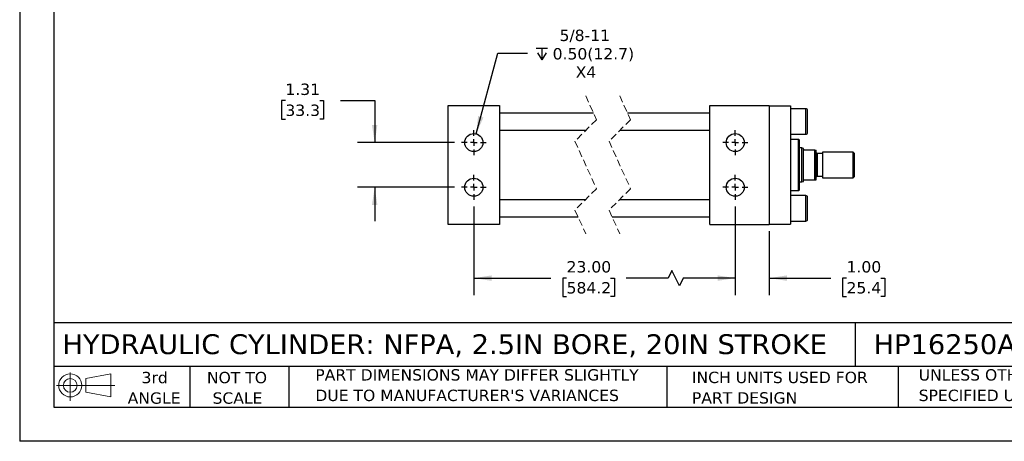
# Model space of a CAD drawing. Header units: inches. Extents: x 0 to 44, y 0 to 34.
# Tile 1 of 3: x 0 to 28.9, y 0 to 12.4. Entities that reach past the tile are written whole.
import ezdxf

# ---------------------------------------------------------------- set-up
doc = ezdxf.new("R2010")
doc.units = ezdxf.units.IN
doc.header["$LTSCALE"] = 4
doc.header["$MEASUREMENT"] = 0
for name, pattern in [('SLD-Center', [0.75, 0.6, -0.05, 0.05, -0.05]), ('SLD-Dashed', [0.075, 0.05, -0.025]), ('SLD-Solid', [0])]:
    doc.linetypes.add(name, pattern=pattern)
doc.layers.add('CENTER', color=40, linetype='SLD-Center')
doc.layers.add('SLD-DEFPOINTS', color=7, linetype='Continuous')
doc.layers.add('DIMENSIONS', color=140, linetype='SLD-Solid', lineweight=25)
doc.layers.add('TEXT', color=140, linetype='SLD-Solid', lineweight=25)
doc.styles.add('SLDTEXTSTYLE0', font='VERDANA.TTF')
doc.dimstyles.new('SLDDIMSTYLE0', dxfattribs={"dimtxt": 0.339844, "dimasz": 0.52, "dimexe": 0, "dimexo": 0.0625, "dimgap": 0.084961, "dimtad": 0, "dimtih": 1, "dimtoh": 1, "dimrnd": 1e-09, "dimzin": 4, "dimdsep": 46, "dimtxsty": 'SLDTEXTSTYLE0', "dimsah": 1, "dimcen": 0.09, "dimadec": 0, "dimazin": 1, "dimtfac": 1, "dimtofl": 0, "dimtmove": 0, "dimatfit": 3, "dimfxl": 0, "dimfrac": 2, "dimtolj": 1, "dimtzin": 12, "dimarcsym": 0})
doc.dimstyles.new('SLDDIMSTYLE2', dxfattribs={"dimtxt": 0.339844, "dimasz": 0.52, "dimexe": 0, "dimexo": 0.0625, "dimgap": 0.084961, "dimtad": 0, "dimtih": 1, "dimtoh": 1, "dimrnd": 1e-09, "dimzin": 12, "dimdsep": 46, "dimtxsty": 'SLDTEXTSTYLE0', "dimsah": 1, "dimcen": 0.09, "dimadec": 0, "dimazin": 3, "dimtfac": 1, "dimtmove": 0, "dimatfit": 0, "dimfxl": 0, "dimfrac": 2, "dimtolj": 1, "dimtzin": 12, "dimarcsym": 0})
doc.dimstyles.new('SLDDIMSTYLE3', dxfattribs={"dimtxt": 0.339844, "dimasz": 0.52, "dimexe": 0, "dimexo": 0.0625, "dimgap": 0.084961, "dimtad": 0, "dimtih": 1, "dimtoh": 1, "dimrnd": 1e-09, "dimzin": 4, "dimdsep": 46, "dimtxsty": 'SLDTEXTSTYLE0', "dimsah": 1, "dimcen": 0.09, "dimadec": 0, "dimazin": 1, "dimtfac": 1, "dimtmove": 0, "dimatfit": 0, "dimfxl": 0, "dimfrac": 2, "dimtolj": 1, "dimtzin": 12, "dimarcsym": 0})
doc.dimstyles.new('SLDDIMSTYLE6', dxfattribs={"dimtxt": 0.339844, "dimasz": 0.52, "dimexe": 0, "dimexo": 0.0625, "dimgap": 0.084961, "dimtad": 0, "dimtih": 1, "dimtoh": 1, "dimrnd": 1e-09, "dimzin": 12, "dimdsep": 46, "dimtxsty": 'SLDTEXTSTYLE0', "dimsah": 1, "dimcen": 0, "dimadec": 0, "dimazin": 3, "dimtfac": 1, "dimtofl": 0, "dimtmove": 0, "dimatfit": 3, "dimfxl": 0, "dimfrac": 2, "dimtolj": 1, "dimtzin": 12, "dimarcsym": 0})

# ---------------------------------------------------------------- blocks, each defined once
blk = doc.blocks.new('Block11')
at = {"color": 7, "linetype": 'SLD-Solid', "lineweight": 18}
for p, q in [((0.408, 0.836), (0.408, 0)), ((0.863, 0.656), (1.602, 0.792)), ((0.863, 0.251), (0.863, 0.656)), ((1.602, 0.792), (1.602, 0.115)), ((0, 0.454), (1.712, 0.454)), ((0.863, 0.251), (1.602, 0.115))]:
    blk.add_line(p, q, dxfattribs=at)
for radius in [0.339, 0.202]:
    blk.add_circle((0.408, 0.454), radius, dxfattribs=at)
blk = doc.blocks.new('Block12')
at = {"layer": 'SLD-DEFPOINTS'}
blk.add_blockref('Block11', (0, 0), dxfattribs=at)
blk = doc.blocks.new('SW_NOTE_0_2')
at = {"layer": 'TEXT', "color": 0, "char_height": 0.33333, "attachment_point": 1, "style": 'SLDTEXTSTYLE0'}
for s, insert in [('UNLESS OTHERWISE ', (0, 0.423)), ('SPECIFIED UNITS ARE:', (0, -0.179))]:
    blk.add_mtext(s, dxfattribs=dict(at, insert=insert))
blk = doc.blocks.new('SW_NOTE_0_3')
at = {"layer": 'TEXT', "color": 0, "char_height": 0.33333, "attachment_point": 1, "style": 'SLDTEXTSTYLE0'}
for s, insert in [('PART DIMENSIONS MAY DIFFER SLIGHTLY ', (0, 0.423)), ("DUE TO MANUFACTURER'S VARIANCES", (0, -0.179))]:
    blk.add_mtext(s, dxfattribs=dict(at, insert=insert))
blk = doc.blocks.new('SW_NOTE_0_4')
at = {"layer": 'TEXT', "color": 0, "char_height": 0.3333, "attachment_point": 2, "style": 'SLDTEXTSTYLE0'}
for s, insert in [('NOT TO', (0.828, 0.423)), ('SCALE', (0.843, -0.179))]:
    blk.add_mtext(s, dxfattribs=dict(at, insert=insert))
blk = doc.blocks.new('SW_NOTE_0_5')
at = {"layer": 'TEXT', "color": 0, "char_height": 0.3333, "attachment_point": 2, "style": 'SLDTEXTSTYLE0'}
for s, insert in [('3rd', (0.365, 0.423)), ('ANGLE', (0.349, -0.179))]:
    blk.add_mtext(s, dxfattribs=dict(at, insert=insert))
blk = doc.blocks.new('SW_NOTE_0_6')
at = {"layer": 'TEXT', "color": 0, "char_height": 0.33333, "attachment_point": 1, "style": 'SLDTEXTSTYLE0'}
for s, insert in [('INCH UNITS USED FOR ', (0, 0.423)), ('PART DESIGN', (0, -0.179))]:
    blk.add_mtext(s, dxfattribs=dict(at, insert=insert))
blk = doc.blocks.new('_D_18')
at = {"layer": 'DIMENSIONS'}
for p, q in [((7.801, 10.008), (7.686, 10.008)), ((7.686, 10.008), (7.686, 9.467)), ((8.81, 10.008), (8.925, 10.008)), ((8.925, 10.008), (8.925, 9.467)), ((9.423, 10.008), (10.423, 10.008)), ((10.423, 10.008), (10.423, 8.775)), ((7.686, 9.467), (7.801, 9.467)), ((8.925, 9.467), (8.81, 9.467)), ((12.769, 8.775), (9.923, 8.775)), ((12.769, 7.463), (9.923, 7.463)), ((10.423, 7.463), (10.423, 6.463))]:
    blk.add_line(p, q, dxfattribs=at)
for points in [[(10.423, 8.775), (10.503, 9.295), (10.343, 9.295)], [(10.423, 7.463), (10.343, 6.943), (10.503, 6.943)]]:
    blk.add_solid(points, dxfattribs=at)
at = {"layer": 'DIMENSIONS', "char_height": 0.3333, "attachment_point": 1, "style": 'SLDTEXTSTYLE0'}
for s, insert in [('1.31', (7.801, 10.507)), ('33.3', (7.801, 9.891))]:
    blk.add_mtext(s, dxfattribs=dict(at, insert=insert))
blk = doc.blocks.new('_D_19')
at = {"layer": 'DIMENSIONS'}
for p, q in [((13.334, 6.897), (13.334, 4.294)), ((21.009, 6.897), (21.009, 4.294)), ((19.146, 5.016), (19.035, 4.794)), ((19.368, 4.572), (19.146, 5.016)), ((13.334, 4.794), (15.596, 4.794)), ((16.057, 4.794), (15.943, 4.794)), ((15.943, 4.794), (15.943, 4.254)), ((17.349, 4.794), (17.463, 4.794)), ((17.463, 4.794), (17.463, 4.254)), ((19.035, 4.794), (17.81, 4.794)), ((19.479, 4.794), (19.368, 4.572)), ((21.009, 4.794), (19.479, 4.794)), ((15.943, 4.254), (16.057, 4.254)), ((17.463, 4.254), (17.349, 4.254))]:
    blk.add_line(p, q, dxfattribs=at)
for points in [[(13.334, 4.794), (13.854, 4.714), (13.854, 4.874)], [(21.009, 4.794), (20.489, 4.874), (20.489, 4.714)]]:
    blk.add_solid(points, dxfattribs=at)
at = {"layer": 'DIMENSIONS', "char_height": 0.3333, "attachment_point": 1, "style": 'SLDTEXTSTYLE0'}
for s, insert in [('23.00', (16.057, 5.293)), ('584.2', (16.057, 4.677))]:
    blk.add_mtext(s, dxfattribs=dict(at, insert=insert))
blk = doc.blocks.new('_D_20')
at = {"layer": 'DIMENSIONS'}
for p, q in [((21.009, 6.897), (21.009, 4.294)), ((22.009, 6.169), (22.009, 4.294)), ((21.009, 4.794), (20.009, 4.794)), ((22.009, 4.794), (23.817, 4.794)), ((24.277, 4.794), (24.163, 4.794)), ((24.163, 4.794), (24.163, 4.254)), ((25.287, 4.794), (25.401, 4.794)), ((25.401, 4.794), (25.401, 4.254)), ((24.163, 4.254), (24.277, 4.254)), ((25.401, 4.254), (25.287, 4.254))]:
    blk.add_line(p, q, dxfattribs=at)
for points in [[(21.009, 4.794), (20.489, 4.874), (20.489, 4.714)], [(22.009, 4.794), (22.529, 4.714), (22.529, 4.874)]]:
    blk.add_solid(points, dxfattribs=at)
at = {"layer": 'DIMENSIONS', "char_height": 0.3333, "attachment_point": 1, "style": 'SLDTEXTSTYLE0'}
for s, insert in [('1.00', (24.277, 5.293)), ('25.4', (24.277, 4.677))]:
    blk.add_mtext(s, dxfattribs=dict(at, insert=insert))
blk = doc.blocks.new('SW_SYMBOL_HOLE_DEPTH')
at = {"layer": 'DIMENSIONS', "color": 0}
for p, q in [((0, 138), (126, 138)), ((63, 138), (63, 12)), ((16, 87), (63, 12)), ((110, 87), (63, 12))]:
    blk.add_line(p, q, dxfattribs=at)
blk = doc.blocks.new('_D_21')
at = {"layer": 'DIMENSIONS'}
for p, q in [((13.403, 9.031), (14.037, 11.398)), ((14.037, 11.398), (14.912, 11.398))]:
    blk.add_line(p, q, dxfattribs=at)
blk.add_solid([(13.403, 9.031), (13.615, 9.513), (13.46, 9.554)], dxfattribs=at)
at = {"layer": 'DIMENSIONS', "xscale": 0.002688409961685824, "yscale": 0.002688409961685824, "zscale": 0.002688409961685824}
blk.add_blockref('SW_SYMBOL_HOLE_DEPTH', (15.162, 11.173), dxfattribs=at)
at = {"layer": 'DIMENSIONS', "char_height": 0.3333, "attachment_point": 1, "style": 'SLDTEXTSTYLE0'}
for s, insert in [('5/8-11', (15.85, 12.092)), ('0.50(12.7)', (15.648, 11.551)), ('X4', (16.324, 11.011))]:
    blk.add_mtext(s, dxfattribs=dict(at, insert=insert))
blk = doc.blocks.new('SW_CENTERMARKSYMBOL_6')
at = {"layer": 'CENTER', "color": 0}
for p, q in [((0, 0.2), (0, 0.366)), ((-0.2, 0), (-0.366, 0)), ((0, 0), (-0.1, 0)), ((0, 0), (0, 0.1)), ((0, 0), (0, -0.1)), ((0, 0), (0.1, 0)), ((0.2, 0), (0.366, 0)), ((0, -0.2), (0, -0.366))]:
    blk.add_line(p, q, dxfattribs=at)
blk = doc.blocks.new('SW_CENTERMARKSYMBOL_7')
at = {"layer": 'CENTER', "color": 0}
for p, q in [((0, 0.2), (0, 0.366)), ((-0.2, 0), (-0.366, 0)), ((0, 0), (-0.1, 0)), ((0, 0), (0, 0.1)), ((0, 0), (0, -0.1)), ((0, 0), (0.1, 0)), ((0.2, 0), (0.366, 0)), ((0, -0.2), (0, -0.366))]:
    blk.add_line(p, q, dxfattribs=at)
blk = doc.blocks.new('SW_CENTERMARKSYMBOL_8')
at = {"layer": 'CENTER', "color": 0}
for p, q in [((0, 0.2), (0, 0.366)), ((-0.2, 0), (-0.366, 0)), ((0, 0), (-0.1, 0)), ((0, 0), (0, 0.1)), ((0, 0), (0, -0.1)), ((0, 0), (0.1, 0)), ((0.2, 0), (0.366, 0)), ((0, -0.2), (0, -0.366))]:
    blk.add_line(p, q, dxfattribs=at)
blk = doc.blocks.new('SW_CENTERMARKSYMBOL_9')
at = {"layer": 'CENTER', "color": 0}
for p, q in [((0, 0.2), (0, 0.366)), ((-0.2, 0), (-0.366, 0)), ((0, 0), (-0.1, 0)), ((0, 0), (0, 0.1)), ((0, 0), (0, -0.1)), ((0, 0), (0.1, 0)), ((0.2, 0), (0.366, 0)), ((0, -0.2), (0, -0.366))]:
    blk.add_line(p, q, dxfattribs=at)

msp = doc.modelspace()

# ---------------------------------------------------------------- linework, layer by layer
at = {"color": 7, "linetype": 'SLD-Solid'}
for p in [(0, 34), (44, 0)]:
    msp.add_line(p, (0, 0), dxfattribs=at)
at = {"color": 7, "linetype": 'SLD-Dashed', "lineweight": 18}
for p, q in [((16.619, 10.144), (16.934, 9.446)), ((17.619, 10.144), (17.934, 9.446)), ((16.934, 9.446), (16.304, 8.816)), ((17.934, 9.446), (17.304, 8.816)), ((16.304, 8.816), (16.934, 7.421)), ((17.304, 8.816), (17.934, 7.421)), ((16.934, 7.421), (16.304, 6.791)), ((17.934, 7.421), (17.304, 6.791)), ((16.304, 6.791), (16.619, 6.094)), ((17.304, 6.791), (17.619, 6.094))]:
    msp.add_line(p, q, dxfattribs=at)
for p, q in [((12.584, 6.369), (12.584, 9.869)), ((12.584, 9.869), (14.084, 9.869)), ((14.084, 9.869), (14.084, 6.369)), ((20.259, 9.869), (22.009, 9.869)), ((20.259, 6.369), (20.259, 9.869)), ((22.009, 9.869), (22.009, 6.369)), ((22.009, 9.859), (22.634, 9.859)), ((22.634, 9.859), (22.634, 6.379)), ((16.844, 9.644), (14.084, 9.644)), ((20.259, 9.644), (17.844, 9.644)), ((23.084, 9.769), (22.634, 9.769)), ((23.084, 9.019), (23.084, 9.769)), ((23.134, 9.394), (23.134, 9.719)), ((23.134, 9.069), (23.134, 9.394)), ((14.084, 9.144), (16.631, 9.144)), ((17.631, 9.144), (20.259, 9.144)), ((22.634, 9.019), (23.084, 9.019)), ((22.871, 8.868), (22.634, 8.868)), ((22.891, 8.848), (22.871, 8.868)), ((22.871, 8.119), (22.871, 8.868)), ((22.891, 7.389), (22.891, 8.848)), ((22.965, 8.619), (22.891, 8.619)), ((23.009, 8.603), (22.965, 8.619)), ((22.965, 7.619), (22.965, 8.619)), ((23.009, 8.588), (23.009, 8.603)), ((23.009, 7.65), (23.009, 8.588)), ((23.345, 8.556), (23.04, 8.556)), ((23.345, 7.681), (23.345, 8.556)), ((23.345, 8.556), (23.384, 8.556)), ((23.384, 7.681), (23.384, 8.556)), ((23.572, 8.451), (23.415, 8.451)), ((23.415, 8.451), (23.415, 7.787)), ((24.47, 8.494), (23.572, 8.494)), ((23.572, 8.494), (23.572, 7.744)), ((24.509, 8.454), (24.47, 8.494)), ((24.47, 7.744), (24.47, 8.494)), ((24.509, 7.783), (24.509, 8.454)), ((22.871, 7.369), (22.871, 8.119)), ((22.891, 7.619), (22.965, 7.619)), ((22.965, 7.619), (23.009, 7.635)), ((23.009, 7.635), (23.009, 7.65)), ((23.04, 7.681), (23.345, 7.681)), ((23.345, 7.681), (23.384, 7.681)), ((23.415, 7.787), (23.572, 7.787)), ((23.572, 7.744), (24.47, 7.744)), ((24.47, 7.744), (24.509, 7.783)), ((22.634, 7.369), (22.871, 7.369)), ((22.871, 7.369), (22.891, 7.389)), ((16.606, 7.094), (14.084, 7.094)), ((20.259, 7.094), (17.606, 7.094)), ((23.084, 7.219), (22.634, 7.219)), ((23.084, 6.469), (23.084, 7.219)), ((23.134, 6.519), (23.134, 7.169)), ((14.084, 6.369), (12.584, 6.369)), ((14.084, 6.594), (16.393, 6.594)), ((17.393, 6.594), (20.259, 6.594)), ((20.259, 6.369), (22.009, 6.369)), ((22.009, 6.379), (22.634, 6.379)), ((22.634, 6.469), (23.084, 6.469))]:
    msp.add_line(p, q)
for centre in [(13.334, 8.775), (21.009, 8.775), (13.334, 7.463), (21.009, 7.463)]:
    msp.add_circle(centre, 0.266)
for centre, radius, start, end in [((23.084, 9.719), 0.05, 359.9991, 90.0008), ((23.084, 9.069), 0.05, 269.9992, 0.0009), ((23.415, 8.482), 0.0313, 180.0005, 269.9999), ((23.415, 7.756), 0.0313, 90.0001, 179.9995), ((23.084, 7.169), 0.05, 359.9991, 90.0008), ((23.084, 6.519), 0.05, 269.9992, 0.0009)]:
    msp.add_arc(centre, radius, start, end)
for points, knots in [([(23.04, 8.556), (23.039, 8.556), (23.035, 8.556), (23.03, 8.558), (23.023, 8.561), (23.014, 8.569), (23.009, 8.579), (23.009, 8.587), (23.009, 8.588)], [0, 0, 0, 0, 0.098558, 0.207731, 0.349046, 0.555811, 0.944336, 1, 1, 1, 1]), ([(23.009, 7.65), (23.01, 7.657), (23.012, 7.666), (23.021, 7.675), (23.027, 7.679), (23.034, 7.681), (23.038, 7.681), (23.04, 7.681), (23.04, 7.681)], [0, 0, 0, 0, 0.42468, 0.54971, 0.758978, 0.859419, 0.975069, 1, 1, 1, 1])]:
    msp.add_open_spline(points, degree=3, knots=knots)
at = {"layer": 'TEXT'}
for p, q in [((1, 33), (1, 1)), ((43, 3.484), (1, 3.484)), ((24.529, 3.484), (24.529, 2.2)), ((43, 2.2), (1, 2.2)), ((5, 2.2), (5, 1)), ((7.907, 2.2), (7.907, 1)), ((18.999, 2.2), (18.999, 1)), ((25.792, 2.2), (25.792, 1)), ((1, 1), (43, 1))]:
    msp.add_line(p, q, dxfattribs=at)

# ---------------------------------------------------------------- block references
at = {"layer": 'CENTER'}
for name, p in [('SW_CENTERMARKSYMBOL_7', (13.334, 8.775)), ('SW_CENTERMARKSYMBOL_8', (21.009, 8.775)), ('SW_CENTERMARKSYMBOL_6', (13.334, 7.463)), ('SW_CENTERMARKSYMBOL_9', (21.009, 7.463))]:
    msp.add_blockref(name, p, dxfattribs=at)
at = {"layer": 'SLD-DEFPOINTS'}
msp.add_blockref('Block12', (1.077, 1.19), dxfattribs=at)
at = {"layer": 'TEXT'}
for name, p in [('SW_NOTE_0_5', (3.598, 1.617)), ('SW_NOTE_0_4', (5.552, 1.617)), ('SW_NOTE_0_3', (8.68, 1.696)), ('SW_NOTE_0_6', (19.737, 1.622)), ('SW_NOTE_0_2', (26.395, 1.696))]:
    msp.add_blockref(name, p, dxfattribs=at)

# ---------------------------------------------------------------- texts
at = {"layer": 'TEXT', "char_height": 0.58333, "attachment_point": 1, "style": 'SLDTEXTSTYLE0'}
for s, insert in [('HYDRAULIC CYLINDER: NFPA, 2.5IN BORE, 20IN STROKE', (1.254, 3.145)), ('HP16250A20S', (25.072, 3.145))]:
    msp.add_mtext(s, dxfattribs=dict(at, insert=insert))

# ---------------------------------------------------------------- dimensions: what is measured, and where the dimension line sits
at = {"layer": 'DIMENSIONS'}
dim = msp.add_diameter_dim_2p(p1=(13.266, 8.518), p2=(13.403, 9.031), text='5/8-11\\P{\\fGDT;x}0.50(12.7)\\PX4', dimstyle='SLDDIMSTYLE6', override={"dimpost": '<>'}, dxfattribs=at)
dim.commit()
dim.dimension.update_dxf_attribs({"geometry": '_D_21', "text_midpoint": (16.617, 11.398), "dimtype": 163})
dim = msp.add_linear_dim(base=(10.423, 7.463), p1=(12.969, 8.775), p2=(12.969, 7.463), angle=90, dimstyle='SLDDIMSTYLE2', dxfattribs=at)
dim.commit()
dim.dimension.update_dxf_attribs({"geometry": '_D_18', "text_midpoint": (10.423, 10.008), "dimtype": 160})
dim = msp.add_linear_dim(base=(21.009, 4.794), p1=(13.334, 7.097), p2=(21.009, 7.097), angle=0, text='23.00', dimstyle='SLDDIMSTYLE0', dxfattribs=at)
dim.commit()
dim.dimension.update_dxf_attribs({"geometry": '_D_19', "text_midpoint": (16.703, 4.794), "dimtype": 160})
dim = msp.add_linear_dim(base=(22.009, 4.794), p1=(21.009, 7.097), p2=(22.009, 6.369), dimstyle='SLDDIMSTYLE3', dxfattribs=at)
dim.commit()
dim.dimension.update_dxf_attribs({"geometry": '_D_20', "text_midpoint": (24.782, 4.794), "dimtype": 160})

doc.saveas('drawing.dxf')
